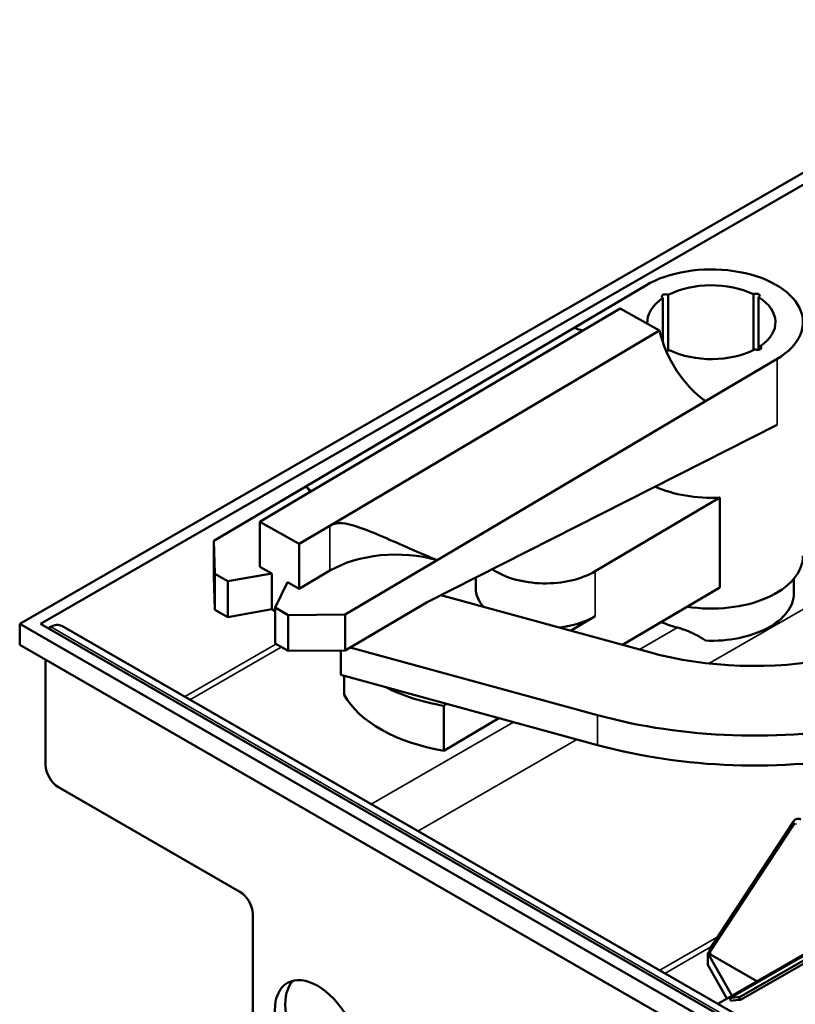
# Model space of a CAD drawing. Header units: millimetres. Extents: x 239 to 1147, y -554 to 286.
# Tile 5 of 10: x 1017 to 1059, y -191 to -137. Entities that reach past the tile are written whole.
import ezdxf

# ---------------------------------------------------------------- set-up
doc = ezdxf.new("R2010")
doc.units = ezdxf.units.MM
doc.header["$LTSCALE"] = 2
doc.layers.add('Etroit visible (ISO)', color=7, linetype='Continuous', lineweight=35)
doc.layers.add('Visible (ISO)', color=7, linetype='Continuous', lineweight=50)

msp = doc.modelspace()

# ---------------------------------------------------------------- linework, layer by layer
at = {"layer": 'Etroit visible (ISO)'}
for p, q in [((1084.209, -155.582), (1054.657, -172.601)), ((1058.377, -159.579), (1058.377, -155.982)), ((1033.972, -165.084), (1033.972, -167.536)), ((1048.452, -170.022), (1048.452, -167.57)), ((1058.471, -193.496), (1018.731, -170.611)), ((1050.872, -171.843), (1052.951, -170.645)), ((1026.038, -174.416), (1031.026, -171.544)), ((1031.313, -171.705), (1026.322, -174.579)), ((1048.581, -175.424), (1048.581, -177.059)), ((1036.221, -180.279), (1043.993, -175.804)), ((1047.451, -176.75), (1038.772, -181.748)), ((1054.763, -188.313), (1059.314, -181.392)), ((1051.975, -189.351), (1055.119, -187.541)), ((1054.773, -188.066), (1052.258, -189.515)), ((1054.745, -188.487), (1054.745, -188.382))]:
    msp.add_line(p, q, dxfattribs=at)
for centre, major_axis, ratio, start_param, end_param in [((1059.455, -181.311), (-0.167, 0.11), 0.783432, 0, 1.194932), ((1059.438, -181.542), (-0.1, 0.173), 0.578093, 5.499721, 6.566543), ((1054.887, -188.3), (-0.2, 0), 0.575862, 0, 0.785398), ((1054.904, -188.231), (-0.167, 0.11), 0.783432, 0, 1.194932), ((1054.887, -188.463), (-0.1, 0.173), 0.578093, 0.283358, 0.787332)]:
    msp.add_ellipse(centre, major_axis=major_axis, ratio=ratio, start_param=start_param, end_param=end_param, dxfattribs=at)
at = {"layer": 'Visible (ISO)'}
for p, q in [((1017.034, -170.447), (1074.31, -137.464)), ((1018.166, -170.447), (1074.31, -138.115)), ((1051.21, -151.966), (1047.305, -154.278)), ((1052.429, -155.525), (1052.429, -152.488)), ((1057.087, -155.497), (1057.087, -152.452)), ((1057.374, -155.48), (1057.374, -152.612)), ((1052.15, -155.088), (1052.15, -152.653)), ((1049.813, -153.23), (1031.822, -163.879)), ((1049.813, -153.23), (1051.964, -154.435)), ((1047.305, -154.278), (1032.66, -162.945)), ((1051.964, -154.435), (1033.972, -165.084)), ((1057.455, -155.454), (1057.455, -155.283)), ((1054.472, -158.293), (1058.377, -155.982)), ((1039.828, -166.961), (1054.472, -158.293)), ((1058.377, -159.579), (1039.27, -169.253)), ((1032.66, -162.945), (1027.639, -165.917)), ((1031.822, -163.879), (1030.148, -164.87)), ((1055.251, -163.545), (1048.452, -167.57)), ((1055.251, -163.545), (1055.251, -168.451)), ((1030.148, -164.87), (1030.148, -167.322)), ((1030.148, -164.87), (1032.298, -166.074)), ((1033.972, -165.084), (1032.298, -166.074)), ((1027.639, -165.917), (1027.682, -167.708)), ((1027.639, -165.917), (1027.639, -167.879)), ((1032.298, -168.527), (1032.298, -166.074)), ((1034.807, -169.932), (1039.828, -166.961)), ((1030.793, -167.684), (1030.148, -167.322)), ((1033.972, -167.536), (1032.298, -168.527)), ((1027.639, -167.879), (1027.682, -169.67)), ((1027.682, -167.708), (1028.399, -168.11)), ((1027.682, -167.708), (1027.682, -169.67)), ((1028.399, -168.11), (1030.793, -167.684)), ((1028.399, -168.11), (1028.399, -170.072)), ((1030.793, -167.684), (1030.793, -169.646)), ((1031.653, -168.165), (1030.979, -169.555)), ((1032.298, -168.527), (1031.653, -168.165)), ((1041.928, -168.496), (1041.928, -167.907)), ((1059.294, -168.772), (1059.294, -167.983)), ((1049.947, -171.59), (1055.251, -168.451)), ((1034.807, -171.895), (1039.27, -169.253)), ((1051.412, -171.991), (1040.017, -168.875)), ((1027.682, -169.67), (1028.399, -170.072)), ((1028.399, -170.072), (1030.793, -169.646)), ((1030.793, -169.646), (1030.979, -169.75)), ((1030.979, -169.555), (1031.696, -169.957)), ((1030.979, -169.555), (1030.979, -171.518)), ((1031.696, -169.957), (1034.807, -169.932)), ((1031.696, -169.957), (1031.696, -171.919)), ((1034.807, -169.932), (1034.807, -171.895)), ((1048.452, -170.022), (1047.112, -170.815)), ((1017.034, -171.591), (1017.034, -170.447)), ((1057.339, -193.657), (1017.034, -170.447)), ((1057.905, -193.331), (1018.166, -170.447)), ((1018.731, -170.611), (1018.592, -170.692)), ((1059.07, -193.437), (1019.33, -170.553)), ((1017.034, -171.591), (1057.339, -194.801)), ((1030.979, -171.518), (1031.696, -171.919)), ((1031.696, -171.919), (1034.807, -171.895)), ((1034.559, -171.897), (1034.559, -173.225)), ((1035.081, -171.732), (1048.581, -175.424)), ((1018.448, -178.135), (1018.448, -172.406)), ((1034.559, -173.225), (1048.581, -177.059)), ((1034.748, -174.31), (1034.748, -173.276)), ((1040.36, -174.811), (1040.195, -174.909)), ((1040.195, -177.362), (1040.195, -174.909)), ((1040.195, -177.362), (1043.195, -175.586)), ((1029.055, -185.06), (1019.156, -179.359)), ((1059.288, -181.201), (1054.737, -188.121)), ((1068.525, -183.543), (1055.797, -190.872)), ((1069.066, -183.488), (1056.338, -190.818)), ((1069.119, -183.634), (1056.391, -190.964)), ((1067.433, -184.099), (1055.143, -191.176)), ((1029.762, -201.491), (1029.762, -186.285)), ((1054.687, -188.358), (1054.604, -188.406)), ((1054.604, -189.06), (1054.604, -188.406)), ((1054.604, -188.406), (1055.914, -190.732)), ((1054.687, -188.3), (1054.687, -188.406)), ((1057.279, -189.946), (1054.745, -188.487)), ((1054.604, -189.06), (1055.636, -190.892)), ((1055.858, -191.018), (1055.797, -190.872)), ((1056.338, -190.818), (1056.391, -190.964))]:
    msp.add_line(p, q, dxfattribs=at)
at = {"layer": 'Visible (ISO)', "flags": 128}
for points in [[(1032.66, -162.945), (1032.675, -162.958), (1032.689, -162.97), (1032.704, -162.982), (1032.718, -162.995), (1032.731, -163.007), (1032.745, -163.019), (1032.758, -163.031), (1032.771, -163.042), (1032.784, -163.054), (1032.797, -163.065), (1032.81, -163.076), (1032.822, -163.087), (1032.834, -163.098), (1032.846, -163.109), (1032.858, -163.12), (1032.869, -163.13), (1032.881, -163.14), (1032.892, -163.151), (1032.903, -163.161), (1032.913, -163.17), (1032.924, -163.18), (1032.934, -163.19), (1032.944, -163.199), (1032.954, -163.209)], [(1033.972, -165.084), (1034.109, -165.016), (1034.247, -164.972), (1034.386, -164.948), (1034.526, -164.942), (1034.668, -164.949), (1034.813, -164.967), (1034.96, -164.995), (1035.109, -165.032), (1035.262, -165.074), (1035.416, -165.122), (1035.573, -165.175), (1035.731, -165.231), (1035.889, -165.291), (1036.048, -165.352), (1036.207, -165.415), (1036.366, -165.48), (1036.531, -165.548), (1036.7, -165.62), (1036.873, -165.693), (1037.05, -165.769), (1037.23, -165.847), (1037.413, -165.927), (1037.599, -166.008), (1037.786, -166.09), (1037.974, -166.172), (1038.163, -166.255), (1038.352, -166.338), (1038.541, -166.42), (1038.729, -166.501), (1038.915, -166.581), (1039.098, -166.659), (1039.279, -166.736), (1039.461, -166.811), (1039.644, -166.887), (1039.828, -166.961)], [(1054.466, -171.356), (1054.413, -171.318), (1054.358, -171.281), (1054.302, -171.243), (1054.245, -171.207), (1054.185, -171.17), (1054.125, -171.134), (1054.063, -171.099), (1054.001, -171.065), (1053.937, -171.031), (1053.872, -170.998), (1053.807, -170.966), (1053.741, -170.934), (1053.675, -170.904), (1053.608, -170.875), (1053.541, -170.846), (1053.474, -170.819), (1053.408, -170.793), (1053.341, -170.768), (1053.274, -170.744), (1053.208, -170.722), (1053.143, -170.7), (1053.078, -170.681), (1053.014, -170.662), (1052.951, -170.645)], [(1059.679, -181.124), (1059.638, -181.104), (1059.592, -181.088), (1059.541, -181.079), (1059.486, -181.08), (1059.428, -181.092), (1059.373, -181.118), (1059.325, -181.156), (1059.288, -181.201)], [(1054.737, -188.121), (1054.713, -188.167), (1054.697, -188.212), (1054.689, -188.257), (1054.687, -188.3)]]:
    msp.add_lwpolyline(points, dxfattribs=at)
at = {"layer": 'Visible (ISO)'}
for centre, major_axis, ratio, start_param, end_param in [((1054.794, -153.974), (5, 0), 0.575862, 5.511479, 8.653072), ((1054.794, -153.974), (3.5, 0), 0.575862, 0.856241, 2.312736), ((1052.285, -152.569), (-0.2, 0), 0.575862, 3.912107, 7.110851), ((1057.234, -152.53), (0.2, 0), 0.575862, 5.482904, 8.681647), ((1054.794, -153.974), (3.5, 0), 0.575862, 5.576322, 7.025125), ((1054.794, -153.974), (-3.5, 0), 0.575862, 5.56863, 6.326639), ((1046.911, -150.638), (2.148, -3.63), 0.585954, 5.623301, 5.786858), ((1054.866, -155.095), (2.148, -3.63), 0.585954, 4.206049, 5.36226), ((1057.321, -155.369), (0.2, 0), 0.575862, 3.9198, 7.118543), ((1052.353, -155.419), (-0.2, 0), 0.575862, 1.413577, 2.398462), ((1054.794, -153.974), (-3.5, 0), 0.575862, 0.856241, 2.320428), ((1028.208, -164.307), (5.041, 0), 0.575862, 0.375693, 0.488362), ((1054.794, -160.678), (5, 0), 0.575862, 4.050515, 4.803996), ((1037.585, -169.561), (-5.041, 0), 0.575862, 4.251411, 5.511479), ((1054.794, -166.728), (5, 0), 0.575862, 4.44452, 6.283185), ((1045.728, -166.044), (-3.8, 0), 0.575862, 0.700509, 2.369886), ((1045.728, -168.496), (-3.8, 0), 0.575862, 0, 0.485487), ((1054.794, -168.772), (4.5, 0), 0.575862, 4.639452, 6.283185), ((1045.728, -168.496), (3.8, 0), 0.575862, 4.911096, 5.511479), ((1054.794, -168.281), (-4.5, 0), 0.575862, 0.917786, 1.148907), ((1018.731, -171.592), (0.599, 1.04), 0.578093, 0, 0.783464), ((1057.16, -165.02), (-13.4, 0), 0.575862, 1.127495, 1.89544), ((1042.381, -170.477), (-8, 0), 0.575862, 0.837016, 1.294054), ((1042.381, -172.93), (-8, 0), 0.575862, 0.304126, 1.294054), ((1057.16, -165.02), (20, 0), 0.575862, 4.269088, 5.037033), ((1057.16, -166.655), (20, 0), 0.575862, 4.269088, 5.037033), ((1019.156, -178.542), (-0.499, 0.867), 0.578093, 0.787332, 2.358128), ((1029.055, -185.878), (-0.499, 0.867), 0.578093, 3.928925, 5.499721), ((1054.887, -188.406), (-0.2, 0), 0.575862, 0, 0.785398), ((1033.863, -192.573), (-1.647, 2.86), 0.578093, 0.171935, 2.969657), ((1059.695, -200.094), (-5.07, 8.804), 0.578093, 5.985944, 6.07321), ((1059.695, -200.094), (-4.99, 8.666), 0.578093, 5.985944, 6.07321)]:
    msp.add_ellipse(centre, major_axis=major_axis, ratio=ratio, start_param=start_param, end_param=end_param, dxfattribs=at)
msp.add_ellipse((1033.298, -192.899), major_axis=(-1.647, 2.86), ratio=0.578093, dxfattribs=at)

doc.saveas('drawing.dxf')
